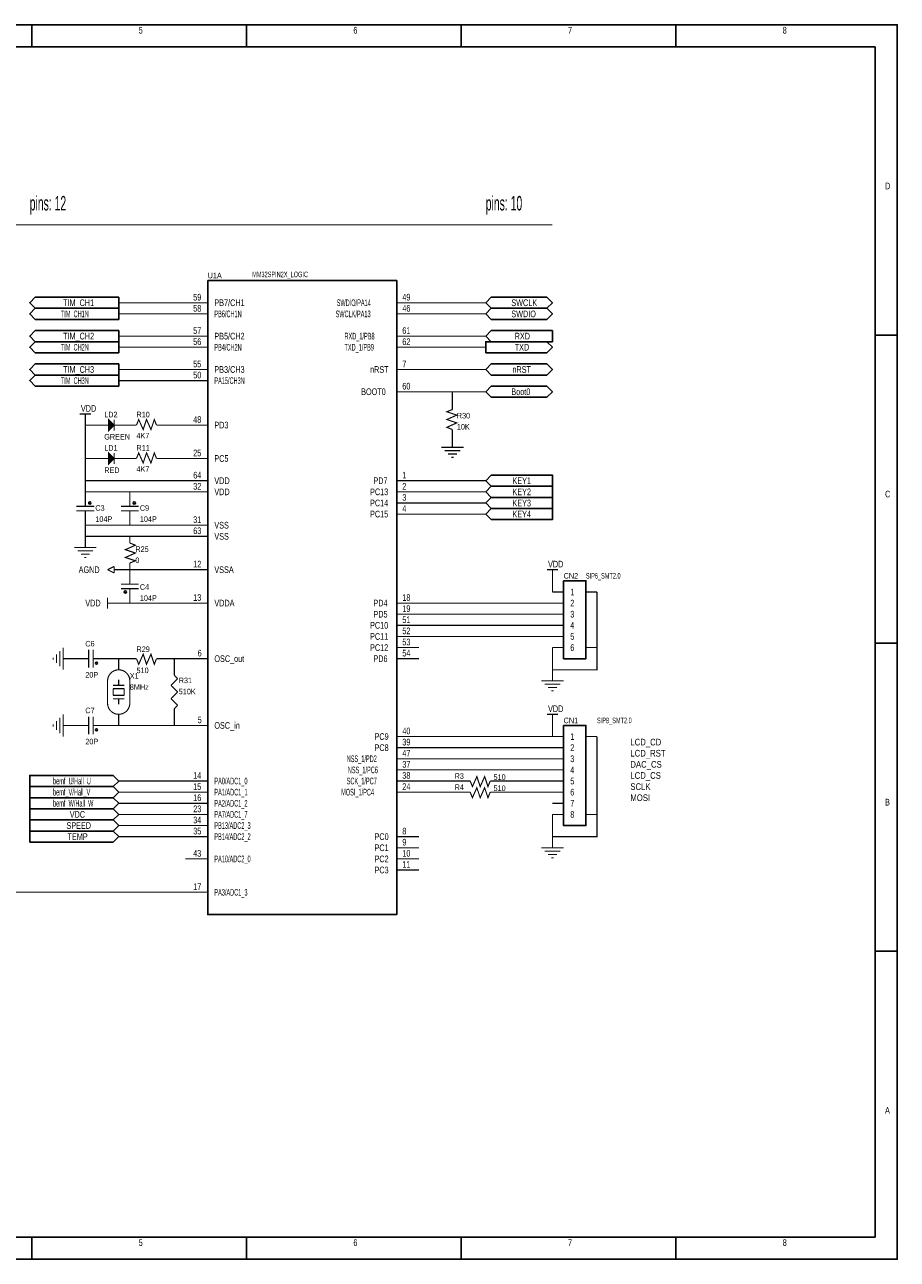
# Model space of a CAD drawing. Extents: x 0 to 15.5, y 0 to 11.1.
# Tile 2 of 2: x 7.7 to 15.5, y 0 to 11.1. Entities that reach past the tile are written whole.
import ezdxf

# ---------------------------------------------------------------- set-up
doc = ezdxf.new("R2010")
doc.units = 0
doc.header["$MEASUREMENT"] = 0
doc.layers.add('SHEET', color=5, linetype='CONTINUOUS')

msp = doc.modelspace()

# ---------------------------------------------------------------- linework, layer by layer
at = {"layer": 'SHEET'}
for points in [[(0, 11.1), (15.5, 11.1), (15.5, 0), (0, 0), (0, 11.1)], [(0, 11.1), (15.5, 11.1), (15.5, 0), (0, 0), (0, 11.1)], [(7.72, 10.9), (7.72, 11.1)], [(9.65, 10.9), (9.65, 11.1)], [(11.58, 10.9), (11.58, 11.1)], [(13.51, 10.9), (13.51, 11.1)], [(0.2, 10.9), (15.3, 10.9), (15.3, 0.2), (0.2, 0.2), (0.2, 10.9)], [(9.3, 8.8), (11, 8.8), (11, 3.1), (9.3, 3.1), (9.3, 8.8)], [(15.3, 8.31), (15.5, 8.31)], [(12.5, 6.1), (12.7, 6.1), (12.7, 5.4), (12.5, 5.4), (12.5, 6.1)], [(15.3, 5.54), (15.5, 5.54)], [(12.5, 4.8), (12.7, 4.8), (12.7, 3.9), (12.5, 3.9), (12.5, 4.8)], [(15.3, 2.77), (15.5, 2.77)], [(7.72, 0.2), (7.72, 0)], [(9.65, 0.2), (9.65, 0)], [(11.58, 0.2), (11.58, 0)], [(13.51, 0.2), (13.51, 0)]]:
    msp.add_lwpolyline(points, dxfattribs=at)
at = {"layer": 'SHEET', "const_width": 0.01}
for points in [[(12.4, 9.3), (3.1, 9.3)], [(9.1, 8.6), (8.5, 8.6)], [(9.3, 8.6), (9.1, 8.6)], [(11, 8.6), (11.2, 8.6)], [(11.2, 8.6), (11.8, 8.6)], [(9.1, 8.5), (8.5, 8.5)], [(9.3, 8.5), (9.1, 8.5)], [(11, 8.5), (11.2, 8.5)], [(11.2, 8.5), (11.8, 8.5)], [(9.1, 8.3), (8.5, 8.3)], [(9.3, 8.3), (9.1, 8.3)], [(11, 8.3), (11.2, 8.3)], [(11.2, 8.3), (11.8, 8.3)], [(9.1, 8.2), (8.5, 8.2)], [(9.3, 8.2), (9.1, 8.2)], [(11, 8.2), (11.2, 8.2)], [(11.2, 8.2), (11.8, 8.2)], [(9.1, 8), (8.5, 8)], [(9.3, 8), (9.1, 8)], [(11, 8), (11.2, 8)], [(11.2, 8), (11.8, 8)], [(9.1, 7.9), (8.5, 7.9)], [(9.3, 7.9), (9.1, 7.9)], [(11, 7.8), (11.2, 7.8)], [(11.2, 7.8), (11.8, 7.8)], [(11.5, 7.7), (11.5, 7.8)], [(11.5, 7.64), (11.5, 7.7)], [(8.15, 7.6), (8.25, 7.6)], [(8.2, 7.5), (8.2, 7.6)], [(8.41, 7.45), (8.41, 7.55), (8.46, 7.5), (8.41, 7.45)], [(8.46, 7.45), (8.46, 7.55)], [(8.66, 7.5), (8.68, 7.55), (8.72, 7.46), (8.75, 7.55), (8.79, 7.46), (8.82, 7.55), (8.84, 7.5)], [(11.5, 7.46), (11.45, 7.48), (11.54, 7.52), (11.45, 7.55), (11.54, 7.59), (11.45, 7.62), (11.5, 7.64)], [(8.3, 7.5), (8.2, 7.5), (8.2, 7)], [(8.4, 7.5), (8.3, 7.5)], [(8.41, 7.5), (8.37, 7.5)], [(8.42, 7.46), (8.42, 7.54)], [(8.43, 7.47), (8.43, 7.53)], [(8.44, 7.48), (8.44, 7.52)], [(8.45, 7.49), (8.45, 7.51)], [(8.46, 7.5), (8.51, 7.5)], [(8.5, 7.5), (8.6, 7.5)], [(8.66, 7.5), (8.6, 7.5)], [(8.84, 7.5), (8.9, 7.5)], [(8.9, 7.5), (9.1, 7.5)], [(9.3, 7.5), (9.1, 7.5)], [(11.5, 7.46), (11.5, 7.4)], [(11.5, 7.4), (11.5, 7.3)], [(8.41, 7.15), (8.41, 7.25), (8.46, 7.2), (8.41, 7.15)], [(8.42, 7.16), (8.42, 7.24)], [(8.43, 7.17), (8.43, 7.23)], [(8.44, 7.18), (8.44, 7.22)], [(8.45, 7.19), (8.45, 7.21)], [(8.46, 7.15), (8.46, 7.25)], [(8.66, 7.2), (8.68, 7.25), (8.72, 7.16), (8.75, 7.25), (8.79, 7.16), (8.82, 7.25), (8.84, 7.2)], [(11.4, 7.3), (11.6, 7.3)], [(11.43, 7.27), (11.57, 7.27)], [(11.46, 7.24), (11.54, 7.24)], [(11.49, 7.21), (11.51, 7.21)], [(8.3, 7.2), (8.2, 7.2)], [(8.4, 7.2), (8.3, 7.2)], [(8.41, 7.2), (8.37, 7.2)], [(8.46, 7.2), (8.51, 7.2)], [(8.5, 7.2), (8.6, 7.2)], [(8.66, 7.2), (8.6, 7.2)], [(8.84, 7.2), (8.9, 7.2)], [(8.9, 7.2), (9.1, 7.2)], [(9.3, 7.2), (9.1, 7.2)], [(9.1, 7), (8.2, 7)], [(9.1, 6.9), (8.2, 6.9), (8.2, 7)], [(9.3, 7), (9.1, 7)], [(11, 7), (11.2, 7)], [(11.2, 7), (11.8, 7)], [(8.2, 6.8), (8.2, 6.9)], [(8.6, 6.8), (8.6, 6.9)], [(9.3, 6.9), (9.1, 6.9)], [(11, 6.9), (11.2, 6.9)], [(11.2, 6.9), (11.8, 6.9)], [(8.28, 6.77), (8.12, 6.77)], [(8.2, 6.8), (8.2, 6.77)], [(8.68, 6.77), (8.52, 6.77)], [(8.6, 6.8), (8.6, 6.77)], [(11, 6.8), (11.2, 6.8)], [(11.2, 6.8), (11.8, 6.8)], [(8.12, 6.73), (8.28, 6.73)], [(8.2, 6.7), (8.2, 6.73)], [(8.2, 6.7), (8.2, 6.6)], [(8.52, 6.73), (8.68, 6.73)], [(8.6, 6.7), (8.6, 6.73)], [(8.6, 6.7), (8.6, 6.6)], [(11, 6.7), (11.2, 6.7)], [(11.2, 6.7), (11.8, 6.7)], [(8.2, 6.6), (9.1, 6.6)], [(9.1, 6.5), (8.2, 6.5), (8.2, 6.6)], [(9.3, 6.6), (9.1, 6.6)], [(8.2, 6.5), (8.2, 6.4)], [(8.6, 6.44), (8.65, 6.42), (8.56, 6.38), (8.65, 6.35), (8.56, 6.31), (8.65, 6.28), (8.6, 6.26)], [(8.6, 6.44), (8.6, 6.5)], [(9.3, 6.5), (9.1, 6.5)], [(8.1, 6.4), (8.3, 6.4)], [(8.13, 6.37), (8.27, 6.37)], [(8.16, 6.34), (8.24, 6.34)], [(8.19, 6.31), (8.21, 6.31)], [(8.4, 6.2), (8.46, 6.23)], [(8.46, 6.23), (8.46, 6.17)], [(8.6, 6.26), (8.6, 6.2)], [(8.4, 6.2), (8.46, 6.17)], [(8.5, 6.2), (8.46, 6.2)], [(9.1, 6.2), (8.5, 6.2)], [(8.6, 6.1), (8.6, 6.2)], [(9.3, 6.2), (9.1, 6.2)], [(12.35, 6.2), (12.45, 6.2)], [(12.4, 6.1), (12.4, 6.2)], [(8.68, 6.07), (8.52, 6.07)], [(8.52, 6.03), (8.68, 6.03)], [(8.6, 6.1), (8.6, 6.07)], [(8.6, 6), (8.6, 6.03)], [(8.6, 6), (8.6, 5.9)], [(12.4, 6.1), (12.4, 6)], [(12.5, 6), (12.4, 6)], [(12.8, 6), (12.8, 5.3), (12.4, 5.3), (12.4, 5.5)], [(12.7, 6), (12.8, 6)], [(8.4, 5.95), (8.4, 5.85)], [(8.5, 5.9), (8.4, 5.9)], [(9.1, 5.9), (8.5, 5.9)], [(9.3, 5.9), (9.1, 5.9)], [(11, 5.9), (11.2, 5.9)], [(11.2, 5.9), (12.4, 5.9)], [(12.5, 5.9), (12.4, 5.9)], [(11, 5.8), (11.2, 5.8)], [(11.2, 5.8), (12.4, 5.8)], [(12.5, 5.8), (12.4, 5.8)], [(11, 5.7), (11.2, 5.7)], [(11.2, 5.7), (12.4, 5.7)], [(12.5, 5.7), (12.4, 5.7)], [(11, 5.6), (11.2, 5.6)], [(11.2, 5.6), (12.4, 5.6)], [(12.5, 5.6), (12.4, 5.6)], [(7.94, 5.44), (7.94, 5.36)], [(7.97, 5.47), (7.97, 5.33)], [(8, 5.5), (8, 5.3)], [(8.23, 5.48), (8.23, 5.32)], [(8.27, 5.32), (8.27, 5.48)], [(8.66, 5.4), (8.68, 5.35), (8.72, 5.44), (8.75, 5.35), (8.79, 5.44), (8.82, 5.35), (8.84, 5.4)], [(11, 5.5), (11.2, 5.5)], [(12.5, 5.5), (12.4, 5.5)], [(12.7, 5.5), (12.8, 5.5)], [(7.91, 5.41), (7.91, 5.39)], [(8.1, 5.4), (8, 5.4)], [(8.2, 5.4), (8.1, 5.4)], [(8.2, 5.4), (8.23, 5.4)], [(8.3, 5.4), (8.27, 5.4)], [(8.3, 5.4), (8.4, 5.4)], [(8.6, 5.4), (8.4, 5.4)], [(8.5, 5.3), (8.5, 5.4)], [(8.66, 5.4), (8.6, 5.4)], [(8.84, 5.4), (8.9, 5.4)], [(8.9, 5.4), (9.1, 5.4)], [(9, 5.3), (9, 5.4)], [(9.3, 5.4), (9.1, 5.4)], [(11, 5.4), (11.2, 5.4)], [(8.97, 5.16), (9.03, 5.22)], [(9, 5.25), (9, 5.3)], [(9.03, 5.22), (9, 5.25)], [(12.4, 5.3), (12.4, 5.2)], [(8.4, 5), (8.4, 5.2)], [(8.55, 5.16), (8.45, 5.16)], [(8.55, 5.13), (8.45, 5.13)], [(8.45, 5.07), (8.45, 5.13)], [(8.5, 5.16), (8.5, 5.21)], [(8.55, 5.07), (8.55, 5.13)], [(8.6, 5), (8.6, 5.2)], [(9.03, 5.1), (8.97, 5.16)], [(12.3, 5.2), (12.5, 5.2)], [(12.33, 5.17), (12.47, 5.17)], [(12.36, 5.14), (12.44, 5.14)], [(12.39, 5.11), (12.41, 5.11)], [(8.55, 5.07), (8.45, 5.07)], [(8.55, 5.04), (8.45, 5.04)], [(8.5, 4.99), (8.5, 5.04)], [(8.97, 5.04), (9.03, 5.1)], [(9.03, 4.98), (8.97, 5.04)], [(8, 4.9), (8, 4.7)], [(8.23, 4.88), (8.23, 4.72)], [(8.27, 4.72), (8.27, 4.88)], [(8.5, 4.9), (8.5, 4.8)], [(9, 4.95), (9.03, 4.98)], [(9, 4.95), (9, 4.9)], [(9, 4.9), (9, 4.8)], [(9.02, 4.97), (9.03, 4.98)], [(12.35, 4.9), (12.45, 4.9)], [(12.4, 4.8), (12.4, 4.9)], [(7.91, 4.81), (7.91, 4.79)], [(7.94, 4.84), (7.94, 4.76)], [(7.97, 4.87), (7.97, 4.73)], [(8.1, 4.8), (8, 4.8)], [(8.2, 4.8), (8.1, 4.8)], [(8.2, 4.8), (8.23, 4.8)], [(8.3, 4.8), (8.27, 4.8)], [(8.3, 4.8), (8.4, 4.8)], [(8.4, 4.8), (9.1, 4.8)], [(9.3, 4.8), (9.1, 4.8)], [(12.4, 4.8), (12.4, 4.7)], [(11, 4.7), (11.2, 4.7)], [(11.2, 4.7), (12.4, 4.7)], [(12.5, 4.7), (12.4, 4.7)], [(12.4, 4), (12.4, 3.8), (12.8, 3.8), (12.8, 4.7)], [(12.7, 4.7), (12.8, 4.7)], [(11, 4.6), (11.2, 4.6)], [(11.2, 4.6), (12.4, 4.6)], [(12.5, 4.6), (12.4, 4.6)], [(11, 4.5), (11.2, 4.5)], [(11.2, 4.5), (12.4, 4.5)], [(12.5, 4.5), (12.4, 4.5)], [(11, 4.4), (11.2, 4.4)], [(11.2, 4.4), (12.4, 4.4)], [(11.66, 4.3), (11.68, 4.25), (11.72, 4.34), (11.75, 4.25), (11.79, 4.34), (11.82, 4.25), (11.84, 4.3)], [(12.5, 4.4), (12.4, 4.4)], [(9.1, 4.3), (8.5, 4.3)], [(9.3, 4.3), (9.1, 4.3)], [(11, 4.3), (11.2, 4.3)], [(11.2, 4.3), (11.6, 4.3)], [(11.66, 4.3), (11.6, 4.3)], [(11.66, 4.2), (11.68, 4.15), (11.72, 4.24), (11.75, 4.15), (11.79, 4.24), (11.82, 4.15), (11.84, 4.2)], [(11.84, 4.3), (11.9, 4.3)], [(12.4, 4.3), (11.9, 4.3)], [(12.5, 4.3), (12.4, 4.3)], [(9.1, 4.2), (8.5, 4.2)], [(9.3, 4.2), (9.1, 4.2)], [(11, 4.2), (11.2, 4.2)], [(11.2, 4.2), (11.6, 4.2)], [(11.66, 4.2), (11.6, 4.2)], [(11.84, 4.2), (11.9, 4.2)], [(11.9, 4.2), (12.4, 4.2)], [(12.5, 4.2), (12.4, 4.2)], [(9.1, 4.1), (8.5, 4.1)], [(9.1, 4), (8.5, 4)], [(9.3, 4.1), (9.1, 4.1)], [(9.3, 4), (9.1, 4)], [(12.5, 4.1), (12.4, 4.1)], [(12.5, 4), (12.4, 4)], [(12.7, 4), (12.8, 4)], [(9.1, 3.9), (8.5, 3.9)], [(9.3, 3.9), (9.1, 3.9)], [(9.1, 3.8), (8.5, 3.8)], [(9.3, 3.8), (9.1, 3.8)], [(11, 3.8), (11.2, 3.8)], [(12.4, 3.8), (12.4, 3.7)], [(11, 3.7), (11.2, 3.7)], [(12.3, 3.7), (12.5, 3.7)], [(12.33, 3.67), (12.47, 3.67)], [(9.3, 3.6), (9.1, 3.6)], [(11, 3.6), (11.2, 3.6)], [(12.36, 3.64), (12.44, 3.64)], [(12.39, 3.61), (12.41, 3.61)], [(11, 3.5), (11.2, 3.5)], [(8.5, 3.3), (7.4, 3.3)], [(9.1, 3.3), (8.5, 3.3)], [(9.3, 3.3), (9.1, 3.3)]]:
    msp.add_lwpolyline(points, dxfattribs=at)
at = {"layer": 'SHEET'}
for points in [[(7.75, 8.55), (7.7, 8.6), (7.75, 8.65), (8.5, 8.65), (8.5, 8.55), (7.75, 8.55)], [(7.75, 8.45), (7.7, 8.5), (7.75, 8.55), (8.5, 8.55), (8.5, 8.45), (7.75, 8.45)], [(11.85, 8.55), (11.8, 8.6), (11.85, 8.65), (12.35, 8.65), (12.4, 8.6), (12.35, 8.55), (11.85, 8.55)], [(11.85, 8.45), (11.8, 8.5), (11.85, 8.55), (12.35, 8.55), (12.4, 8.5), (12.35, 8.45), (11.85, 8.45)], [(7.75, 8.25), (7.7, 8.3), (7.75, 8.35), (8.5, 8.35), (8.5, 8.25), (7.75, 8.25)], [(11.85, 8.25), (11.8, 8.3), (11.85, 8.35), (12.4, 8.35), (12.4, 8.25), (11.85, 8.25)], [(7.75, 8.15), (7.7, 8.2), (7.75, 8.25), (8.5, 8.25), (8.5, 8.15), (7.75, 8.15)], [(11.8, 8.15), (11.8, 8.25), (12.35, 8.25), (12.4, 8.2), (12.35, 8.15), (11.8, 8.15)], [(7.75, 7.95), (7.7, 8), (7.75, 8.05), (8.5, 8.05), (8.5, 7.95), (7.75, 7.95)], [(11.85, 7.95), (11.8, 8), (11.85, 8.05), (12.35, 8.05), (12.4, 8), (12.35, 7.95), (11.85, 7.95)], [(7.75, 7.85), (7.7, 7.9), (7.75, 7.95), (8.5, 7.95), (8.5, 7.85), (7.75, 7.85)], [(11.85, 7.75), (11.8, 7.8), (11.85, 7.85), (12.35, 7.85), (12.4, 7.8), (12.35, 7.75), (11.85, 7.75)], [(11.85, 6.95), (11.8, 7), (11.85, 7.05), (12.4, 7.05), (12.4, 6.95), (11.85, 6.95)], [(11.85, 6.85), (11.8, 6.9), (11.85, 6.95), (12.4, 6.95), (12.4, 6.85), (11.85, 6.85)], [(11.85, 6.75), (11.8, 6.8), (11.85, 6.85), (12.4, 6.85), (12.4, 6.75), (11.85, 6.75)], [(11.85, 6.65), (11.8, 6.7), (11.85, 6.75), (12.4, 6.75), (12.4, 6.65), (11.85, 6.65)], [(7.7, 4.25), (7.7, 4.35), (8.45, 4.35), (8.5, 4.3), (8.45, 4.25), (7.7, 4.25)], [(7.7, 4.15), (7.7, 4.25), (8.45, 4.25), (8.5, 4.2), (8.45, 4.15), (7.7, 4.15)], [(7.7, 4.05), (7.7, 4.15), (8.45, 4.15), (8.5, 4.1), (8.45, 4.05), (7.7, 4.05)], [(7.7, 3.95), (7.7, 4.05), (8.45, 4.05), (8.5, 4), (8.45, 3.95), (7.7, 3.95)], [(7.7, 3.85), (7.7, 3.95), (8.45, 3.95), (8.5, 3.9), (8.45, 3.85), (7.7, 3.85)], [(7.7, 3.75), (7.7, 3.85), (8.45, 3.85), (8.5, 3.8), (8.45, 3.75), (7.7, 3.75)]]:
    msp.add_lwpolyline(points, close=True, dxfattribs=at)
for points in [[(11.5, 7.8, 1), (11.5, 7.8, 1)], [(8.2, 7.5, 1), (8.2, 7.5, 1)], [(8.2, 7.2, 1), (8.2, 7.2, 1)], [(8.2, 7, 1), (8.2, 7, 1)], [(8.2, 6.9, 1), (8.2, 6.9, 1)], [(8.6, 6.9, 1), (8.6, 6.9, 1)], [(8.2, 6.6, 1), (8.2, 6.6, 1)], [(8.6, 6.6, 1), (8.6, 6.6, 1)], [(8.2, 6.5, 1), (8.2, 6.5, 1)], [(8.6, 6.5, 1), (8.6, 6.5, 1)], [(8.6, 6.2, 1), (8.6, 6.2, 1)], [(8.6, 5.9, 1), (8.6, 5.9, 1)], [(12.8, 5.5, 1), (12.8, 5.5, 1)], [(8.5, 5.4, 1), (8.5, 5.4, 1)], [(9, 5.4, 1), (9, 5.4, 1)], [(12.4, 5.3, 1), (12.4, 5.3, 1)], [(8.4, 5.2, 1), (8.4, 5.2, 1)], [(8.6, 5.2, 1), (8.6, 5.2, 1)], [(8.4, 5, 1), (8.4, 5, 1)], [(8.6, 5, 1), (8.6, 5, 1)], [(8.5, 4.8, 1), (8.5, 4.8, 1)], [(9, 4.8, 1), (9, 4.8, 1)], [(12.4, 4.7, 1), (12.4, 4.7, 1)], [(12.8, 4, 1), (12.8, 4, 1)], [(12.4, 3.8, 1), (12.4, 3.8, 1)]]:
    msp.add_lwpolyline(points, format="xyb", close=True, dxfattribs=at)
at = {"layer": 'SHEET', "const_width": 0.01}
for points in [[(8.4, 5.2, -1), (8.6, 5.2)], [(8.6, 5, -1), (8.4, 5)]]:
    msp.add_lwpolyline(points, format="xyb", dxfattribs=at)
at = {"layer": 'SHEET'}
for centre in [(8.24, 6.8), (8.64, 6.8), (8.56, 6), (8.3, 5.36), (8.3, 4.76)]:
    msp.add_circle(centre, 0.01, dxfattribs=at)

# ---------------------------------------------------------------- texts
for s, height, width, p in [('5', 0.06, 0.65, (8.68, 11.02)), ('6', 0.06, 0.65, (10.61, 11.02)), ('7', 0.06, 0.65, (12.54, 11.02)), ('8', 0.06, 0.65, (14.47, 11.02)), ('D', 0.06, 0.65, (15.39, 9.62)), ('pins: 12', 0.13, 0.538462, (7.7, 9.43)), ('pins: 10', 0.13, 0.538462, (11.8, 9.43)), ('MM32SPIN2X_LOGIC', 0.05, 0.6, (9.7, 8.83)), ('U1A', 0.05, 0.78, (9.3, 8.82)), ('59', 0.06, 0.65, (9.17, 8.62)), ('49', 0.06, 0.65, (11.05, 8.62)), ('TIM_CH1', 0.06, 0.65, (8, 8.57)), ('58', 0.06, 0.65, (9.17, 8.52)), ('PB7/CH1', 0.06, 0.65, (9.36, 8.57)), ('SWDIO/PA14', 0.06, 0.5, (10.46, 8.57)), ('46', 0.06, 0.65, (11.05, 8.52)), ('SWCLK', 0.06, 0.65, (12.03, 8.57)), ('TIM_CH1N', 0.06, 0.5, (7.98, 8.47)), ('PB6/CH1N', 0.06, 0.5, (9.36, 8.47)), ('SWCLK/PA13', 0.06, 0.5, (10.45, 8.47)), ('SWDIO', 0.06, 0.65, (12.03, 8.47)), ('TIM_CH2', 0.06, 0.65, (8, 8.27)), ('57', 0.06, 0.65, (9.17, 8.32)), ('PB5/CH2', 0.06, 0.65, (9.36, 8.27)), ('RXD_1/PB8', 0.06, 0.5, (10.53, 8.27)), ('61', 0.06, 0.65, (11.05, 8.32)), ('RXD', 0.06, 0.65, (12.06, 8.27)), ('TIM_CH2N', 0.06, 0.5, (7.98, 8.17)), ('56', 0.06, 0.65, (9.17, 8.22)), ('PB4/CH2N', 0.06, 0.5, (9.36, 8.17)), ('TXD_1/PB9', 0.06, 0.5, (10.53, 8.17)), ('62', 0.06, 0.65, (11.05, 8.22)), ('TXD', 0.06, 0.65, (12.06, 8.17)), ('TIM_CH3', 0.06, 0.65, (8, 7.97)), ('55', 0.06, 0.65, (9.17, 8.02)), ('PB3/CH3', 0.06, 0.65, (9.36, 7.97)), ('nRST', 0.06, 0.65, (10.76, 7.97)), ('7', 0.06, 0.65, (11.05, 8.02)), ('nRST', 0.06, 0.65, (12.04, 7.97)), ('TIM_CH3N', 0.06, 0.5, (7.98, 7.87)), ('50', 0.06, 0.65, (9.17, 7.92)), ('PA15/CH3N', 0.06, 0.5, (9.36, 7.87)), ('60', 0.06, 0.65, (11.05, 7.82)), ('BOOT0', 0.06, 0.65, (10.68, 7.77)), ('Boot0', 0.06, 0.65, (12.03, 7.77)), ('VDD', 0.06, 0.65, (8.16, 7.62)), ('LD2', 0.05, 0.78, (8.37, 7.57)), ('R10', 0.05, 0.78, (8.66, 7.57)), ('48', 0.06, 0.65, (9.17, 7.52)), ('R30', 0.05, 0.78, (11.54, 7.56)), ('PD3', 0.06, 0.65, (9.36, 7.47)), ('10K', 0.05, 0.78, (11.54, 7.46)), ('GREEN', 0.05, 0.78, (8.37, 7.37)), ('4K7', 0.05, 0.78, (8.66, 7.38)), ('LD1', 0.05, 0.78, (8.37, 7.27)), ('R11', 0.05, 0.78, (8.66, 7.27)), ('25', 0.06, 0.65, (9.17, 7.22)), ('PC5', 0.06, 0.65, (9.36, 7.17)), ('RED', 0.05, 0.78, (8.37, 7.07)), ('4K7', 0.05, 0.78, (8.66, 7.08)), ('64', 0.06, 0.65, (9.17, 7.02)), ('VDD', 0.06, 0.65, (9.36, 6.97)), ('PD7', 0.06, 0.65, (10.79, 6.97)), ('1', 0.06, 0.65, (11.05, 7.02)), ('KEY1', 0.06, 0.65, (12.04, 6.97)), ('32', 0.06, 0.65, (9.17, 6.92)), ('VDD', 0.06, 0.65, (9.36, 6.87)), ('PC13', 0.06, 0.65, (10.76, 6.87)), ('2', 0.06, 0.65, (11.05, 6.92)), ('KEY2', 0.06, 0.65, (12.04, 6.87)), ('C', 0.06, 0.65, (15.39, 6.85)), ('C3', 0.05, 0.78, (8.29, 6.73)), ('C9', 0.05, 0.78, (8.69, 6.73)), ('PC14', 0.06, 0.65, (10.76, 6.77)), ('4', 0.06, 0.65, (11.05, 6.72)), ('3', 0.06, 0.65, (11.05, 6.82)), ('KEY3', 0.06, 0.65, (12.04, 6.77)), ('104P', 0.05, 0.78, (8.29, 6.63)), ('104P', 0.05, 0.78, (8.69, 6.63)), ('31', 0.06, 0.65, (9.17, 6.62)), ('PC15', 0.06, 0.65, (10.76, 6.67)), ('KEY4', 0.06, 0.65, (12.04, 6.67)), ('63', 0.06, 0.65, (9.17, 6.52)), ('VSS', 0.06, 0.65, (9.36, 6.57)), ('VSS', 0.06, 0.65, (9.36, 6.47)), ('R25', 0.05, 0.78, (8.65, 6.36)), ('AGND', 0.06, 0.65, (8.14, 6.17)), ('0', 0.05, 0.78, (8.65, 6.26)), ('12', 0.06, 0.65, (9.17, 6.22)), ('VSSA', 0.06, 0.65, (9.36, 6.17)), ('VDD', 0.06, 0.65, (12.36, 6.22)), ('CN2', 0.05, 0.78, (12.5, 6.12)), ('SIP6_SMT2.0', 0.05, 0.6, (12.7, 6.12)), ('C4', 0.05, 0.78, (8.69, 6.02)), ('1', 0.06, 0.65, (12.56, 5.97)), ('VDD', 0.06, 0.65, (8.2, 5.87)), ('104P', 0.05, 0.78, (8.69, 5.92)), ('13', 0.06, 0.65, (9.17, 5.92)), ('VDDA', 0.06, 0.65, (9.36, 5.87)), ('PD4', 0.06, 0.65, (10.79, 5.87)), ('18', 0.06, 0.65, (11.05, 5.92)), ('2', 0.06, 0.65, (12.56, 5.87)), ('PD5', 0.06, 0.65, (10.79, 5.77)), ('51', 0.06, 0.65, (11.05, 5.72)), ('19', 0.06, 0.65, (11.05, 5.82)), ('3', 0.06, 0.65, (12.56, 5.77)), ('PC10', 0.06, 0.65, (10.76, 5.67)), ('52', 0.06, 0.65, (11.05, 5.62)), ('4', 0.06, 0.65, (12.56, 5.67)), ('C6', 0.05, 0.78, (8.2, 5.51)), ('PC11', 0.06, 0.65, (10.76, 5.57)), ('53', 0.06, 0.65, (11.05, 5.52)), ('5', 0.06, 0.65, (12.56, 5.57)), ('R29', 0.05, 0.78, (8.66, 5.46)), ('6', 0.06, 0.65, (9.21, 5.42)), ('PC12', 0.06, 0.65, (10.76, 5.47)), ('54', 0.06, 0.65, (11.05, 5.42)), ('6', 0.06, 0.65, (12.56, 5.47)), ('OSC_out', 0.06, 0.65, (9.36, 5.37)), ('PD6', 0.06, 0.65, (10.79, 5.37)), ('20P', 0.05, 0.78, (8.2, 5.23)), ('X1', 0.05, 0.78, (8.6, 5.22)), ('510', 0.05, 0.78, (8.66, 5.27)), ('R31', 0.05, 0.78, (9.04, 5.18)), ('8MHz', 0.05, 0.78, (8.6, 5.12)), ('510K', 0.05, 0.78, (9.04, 5.08)), ('C7', 0.05, 0.78, (8.2, 4.91)), ('VDD', 0.06, 0.65, (12.36, 4.92)), ('5', 0.06, 0.65, (9.21, 4.82)), ('OSC_in', 0.06, 0.65, (9.36, 4.77)), ('40', 0.06, 0.65, (11.05, 4.72)), ('CN1', 0.05, 0.78, (12.5, 4.82)), ('SIP8_SMT2.0', 0.05, 0.6, (12.8, 4.82)), ('20P', 0.05, 0.78, (8.2, 4.63)), ('PC9', 0.06, 0.65, (10.8, 4.67)), ('39', 0.06, 0.65, (11.05, 4.62)), ('1', 0.06, 0.65, (12.56, 4.67)), ('LCD_CD', 0.06, 0.866667, (13.1, 4.62)), ('PC8', 0.06, 0.65, (10.8, 4.57)), ('47', 0.06, 0.65, (11.05, 4.52)), ('2', 0.06, 0.65, (12.56, 4.57)), ('LCD_RST', 0.06, 0.866667, (13.1, 4.52)), ('NSS_1/PD2', 0.06, 0.5, (10.55, 4.47)), ('37', 0.06, 0.65, (11.05, 4.42)), ('3', 0.06, 0.65, (12.56, 4.47)), ('DAC_CS', 0.06, 0.866667, (13.1, 4.42)), ('bemf_U/Hall_U', 0.06, 0.5, (7.91, 4.27)), ('14', 0.06, 0.65, (9.17, 4.32)), ('PA0/ADC1_0', 0.06, 0.5, (9.36, 4.27)), ('SCK_1/PC7', 0.06, 0.5, (10.55, 4.27)), ('NSS_1/PC6', 0.06, 0.5, (10.56, 4.37)), ('38', 0.06, 0.65, (11.05, 4.32)), ('R3', 0.05, 0.78, (11.52, 4.32)), ('510', 0.05, 0.78, (11.87, 4.31)), ('4', 0.06, 0.65, (12.56, 4.37)), ('5', 0.06, 0.65, (12.56, 4.27)), ('LCD_CS', 0.06, 0.866667, (13.1, 4.32)), ('bemf_V/Hall_V', 0.06, 0.5, (7.91, 4.17)), ('15', 0.06, 0.65, (9.17, 4.22)), ('PA1/ADC1_1', 0.06, 0.5, (9.36, 4.17)), ('MOSI_1/PC4', 0.06, 0.5, (10.5, 4.17)), ('24', 0.06, 0.65, (11.05, 4.22)), ('R4', 0.05, 0.78, (11.52, 4.22)), ('510', 0.05, 0.78, (11.87, 4.21)), ('6', 0.06, 0.65, (12.56, 4.17)), ('SCLK', 0.06, 0.866667, (13.1, 4.22)), ('bemf_W/Hall_W', 0.06, 0.5, (7.91, 4.07)), ('16', 0.06, 0.65, (9.17, 4.12)), ('PA2/ADC1_2', 0.06, 0.5, (9.36, 4.07)), ('7', 0.06, 0.65, (12.56, 4.07)), ('MOSI', 0.06, 0.866667, (13.1, 4.12)), ('B', 0.06, 0.65, (15.39, 4.08)), ('VDC', 0.06, 0.65, (8.06, 3.97)), ('23', 0.06, 0.65, (9.17, 4.02)), ('PA7/ADC1_7', 0.06, 0.5, (9.36, 3.97)), ('8', 0.06, 0.65, (12.56, 3.97)), ('SPEED', 0.06, 0.65, (8.03, 3.87)), ('34', 0.06, 0.65, (9.17, 3.92)), ('PB13/ADC2_3', 0.06, 0.5, (9.36, 3.87)), ('TEMP', 0.06, 0.65, (8.04, 3.77)), ('35', 0.06, 0.65, (9.17, 3.82)), ('PB14/ADC2_2', 0.06, 0.5, (9.36, 3.77)), ('PC0', 0.06, 0.65, (10.8, 3.77)), ('8', 0.06, 0.65, (11.05, 3.82)), ('9', 0.06, 0.65, (11.05, 3.72)), ('43', 0.06, 0.65, (9.17, 3.62)), ('PC1', 0.06, 0.65, (10.8, 3.67)), ('10', 0.06, 0.65, (11.05, 3.62)), ('PA10/ADC2_0', 0.06, 0.5, (9.36, 3.57)), ('PC2', 0.06, 0.65, (10.8, 3.57)), ('11', 0.06, 0.65, (11.05, 3.52)), ('PC3', 0.06, 0.65, (10.8, 3.47)), ('17', 0.06, 0.65, (9.17, 3.32)), ('PA3/ADC1_3', 0.06, 0.5, (9.36, 3.27)), ('A', 0.06, 0.65, (15.39, 1.31)), ('5', 0.06, 0.65, (8.68, 0.12)), ('6', 0.06, 0.65, (10.61, 0.12)), ('7', 0.06, 0.65, (12.54, 0.12)), ('8', 0.06, 0.65, (14.47, 0.12))]:
    msp.add_text(s, height=height, dxfattribs=dict(at, width=width)).set_placement(p)

doc.saveas('drawing.dxf')
